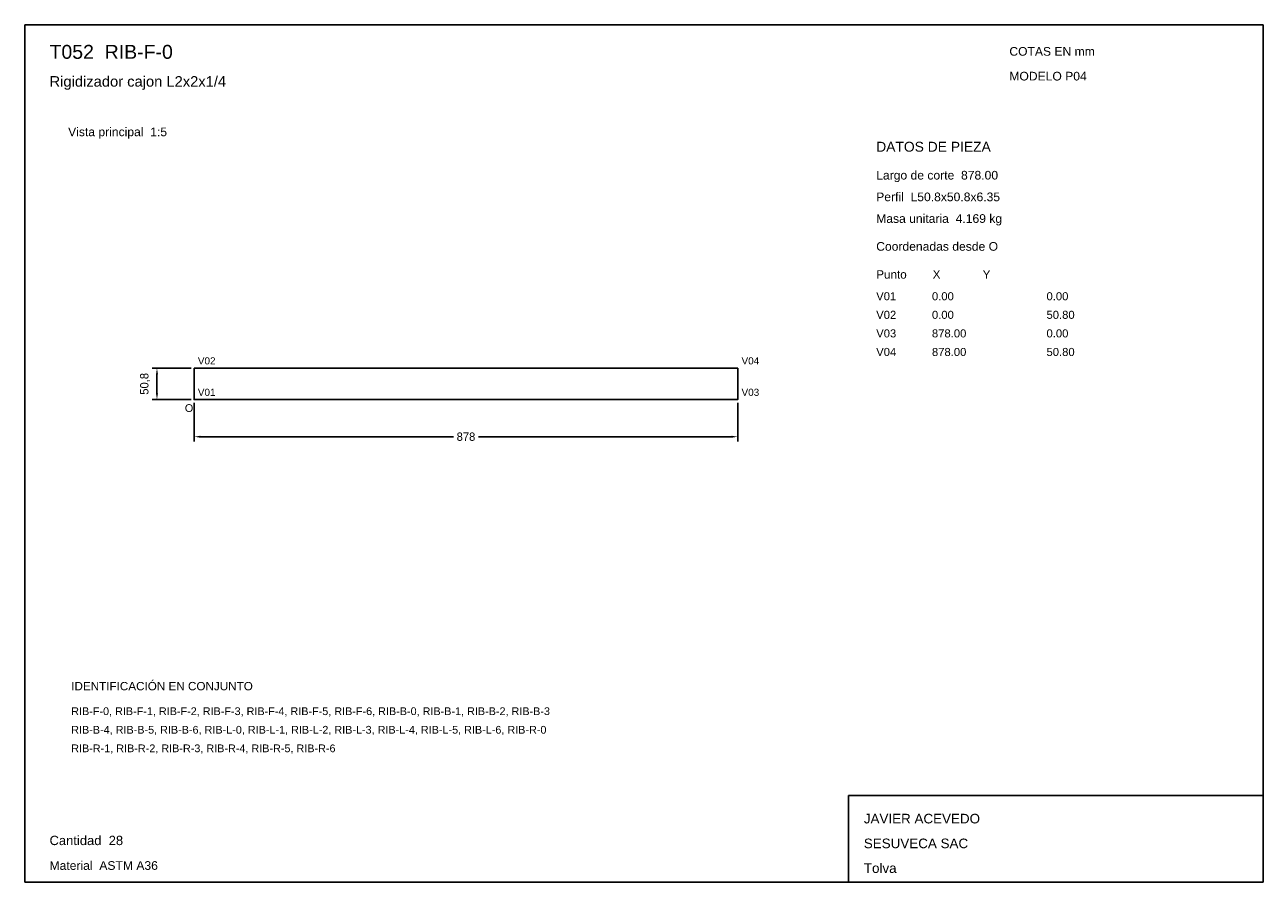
# Model space of a CAD drawing. Header units: millimetres. Extents: x 10 to 410, y 10 to 287.
import ezdxf

# ---------------------------------------------------------------- set-up
doc = ezdxf.new("R2010")
doc.units = ezdxf.units.MM
doc.styles.add('ARIAL', font='arial.ttf')
doc.dimstyles.get("Standard").update_dxf_attribs({"dimtxt": 2.5, "dimasz": 2.5, "dimexe": 1.25, "dimexo": 0.625, "dimtad": 1, "dimcen": 2.5, "dimazin": 3, "dimtfac": 1, "dimtmove": 0, "dimatfit": 3})

# ---------------------------------------------------------------- blocks, each defined once
blk = doc.blocks.new('_CLOSEDFILLED')
at = {"color": 0, "linetype": 'BYBLOCK'}
blk.add_solid([(-1, 0.16), (0, 0), (-1, -0.16)], dxfattribs=at)
blk = doc.blocks.new('*D1')
for p, q in [((64.7, 164.92), (64.7, 152.42)), ((240.3, 164.92), (240.3, 152.42)), ((66.7, 153.92), (148.45, 153.92)), ((156.55, 153.92), (238.3, 153.92))]:
    blk.add_line(p, q)
at = {"layer": 'Defpoints'}
for p in [(64.7, 165.92), (240.3, 165.92), (64.7, 153.92)]:
    blk.add_point(p, dxfattribs=at)
at = {"xscale": 2, "yscale": 2, "rotation": 180}
blk.add_blockref('_CLOSEDFILLED', (64.7, 153.92), dxfattribs=at)
at = {"xscale": 2, "yscale": 2}
blk.add_blockref('_CLOSEDFILLED', (240.3, 153.92), dxfattribs=at)
at = {"insert": (152.5, 153.92), "char_height": 2.7, "attachment_point": 5}
blk.add_mtext('878', dxfattribs=at)

msp = doc.modelspace()

# ---------------------------------------------------------------- linework, layer by layer
for p, q in [((410, 287), (10, 287)), ((10, 287), (10, 10)), ((410, 10), (410, 287)), ((410, 38), (276, 38)), ((276, 38), (276, 10)), ((410, 10), (410, 38)), ((10, 10), (410, 10)), ((276, 10), (410, 10))]:
    msp.add_line(p, q)
for points in [[(64.7, 176.08), (240.3, 176.08), (240.3, 176.08)], [(64.7, 176.08), (64.7, 165.92), (64.7, 165.92)], [(240.3, 176.08), (240.3, 165.92), (240.3, 165.92)], [(64.7, 165.92), (240.3, 165.92), (240.3, 165.92)]]:
    msp.add_lwpolyline(points)

# ---------------------------------------------------------------- texts
at = {"style": 'ARIAL'}
for s, height, p in [('T052  RIB-F-0', 4.5, (18, 276)), ('COTAS EN mm', 2.8, (328, 277)), ('Rigidizador cajon L2x2x1/4', 3.4, (18, 267)), ('MODELO P04', 2.8, (328, 269)), ('Vista principal  1:5', 2.8, (24, 251)), ('DATOS DE PIEZA', 3.2, (285, 246)), ('Largo de corte  878.00', 2.8, (285, 237)), ('Perfil  L50.8x50.8x6.35', 2.8, (285, 230)), ('Masa unitaria  4.169 kg', 2.8, (285, 223)), ('Coordenadas desde O', 2.8, (285, 214)), ('Punto        X             Y', 2.7, (285, 205)), ('V01', 2.6, (285, 198)), ('0.00', 2.6, (303, 198)), ('0.00', 2.6, (340, 198)), ('V02', 2.6, (285, 192)), ('0.00', 2.6, (303, 192)), ('50.80', 2.6, (340, 192)), ('V03', 2.6, (285, 186)), ('878.00', 2.6, (303, 186)), ('0.00', 2.6, (340, 186)), ('V04', 2.6, (285, 180)), ('878.00', 2.6, (303, 180)), ('50.80', 2.6, (340, 180)), ('V02', 2.3, (65.9, 177.28)), ('V04', 2.3, (241.5, 177.28)), ('V01', 2.3, (65.9, 167.12)), ('V03', 2.3, (241.5, 167.12)), ('O', 2.5, (61.7, 161.92)), ('IDENTIFICACIÓN EN CONJUNTO', 2.7, (25, 72)), ('RIB-F-0, RIB-F-1, RIB-F-2, RIB-F-3, RIB-F-4, RIB-F-5, RIB-F-6, RIB-B-0, RIB-B-1, RIB-B-2, RIB-B-3', 2.5, (25, 64)), ('RIB-B-4, RIB-B-5, RIB-B-6, RIB-L-0, RIB-L-1, RIB-L-2, RIB-L-3, RIB-L-4, RIB-L-5, RIB-L-6, RIB-R-0', 2.5, (25, 58)), ('RIB-R-1, RIB-R-2, RIB-R-3, RIB-R-4, RIB-R-5, RIB-R-6', 2.5, (25, 52)), ('JAVIER ACEVEDO', 3.1, (281, 29)), ('Cantidad  28', 3, (18, 22)), ('SESUVECA SAC', 3.1, (281, 21)), ('Material  ASTM A36', 2.8, (18, 14)), ('Tolva', 3.1, (281, 13))]:
    msp.add_text(s, height=height, dxfattribs=at).set_placement(p)

# ---------------------------------------------------------------- dimensions: what is measured, and where the dimension line sits
msp.add_linear_dim(base=(52.7, 165.92), p1=(64.7, 165.92), p2=(64.7, 176.08), angle=90, dimstyle='Standard', override={"dimtxt": 2.7, "dimasz": 2, "dimexe": 1.5, "dimexo": 1, "dimgap": 1, "dimdec": 2, "dimlfac": 5, "dimzin": 8}).render()
dim = msp.add_linear_dim(base=(64.7, 153.92), p1=(64.7, 165.92), p2=(240.3, 165.92), dimstyle='Standard', override={"dimtxt": 2.7, "dimasz": 2, "dimexe": 1.5, "dimexo": 1, "dimgap": 1, "dimdec": 2, "dimlfac": 5, "dimzin": 8})
dim.commit()
dim.dimension.update_dxf_attribs({"geometry": '*D1', "text_midpoint": (152.5, 153.92)})

doc.saveas('drawing.dxf')
